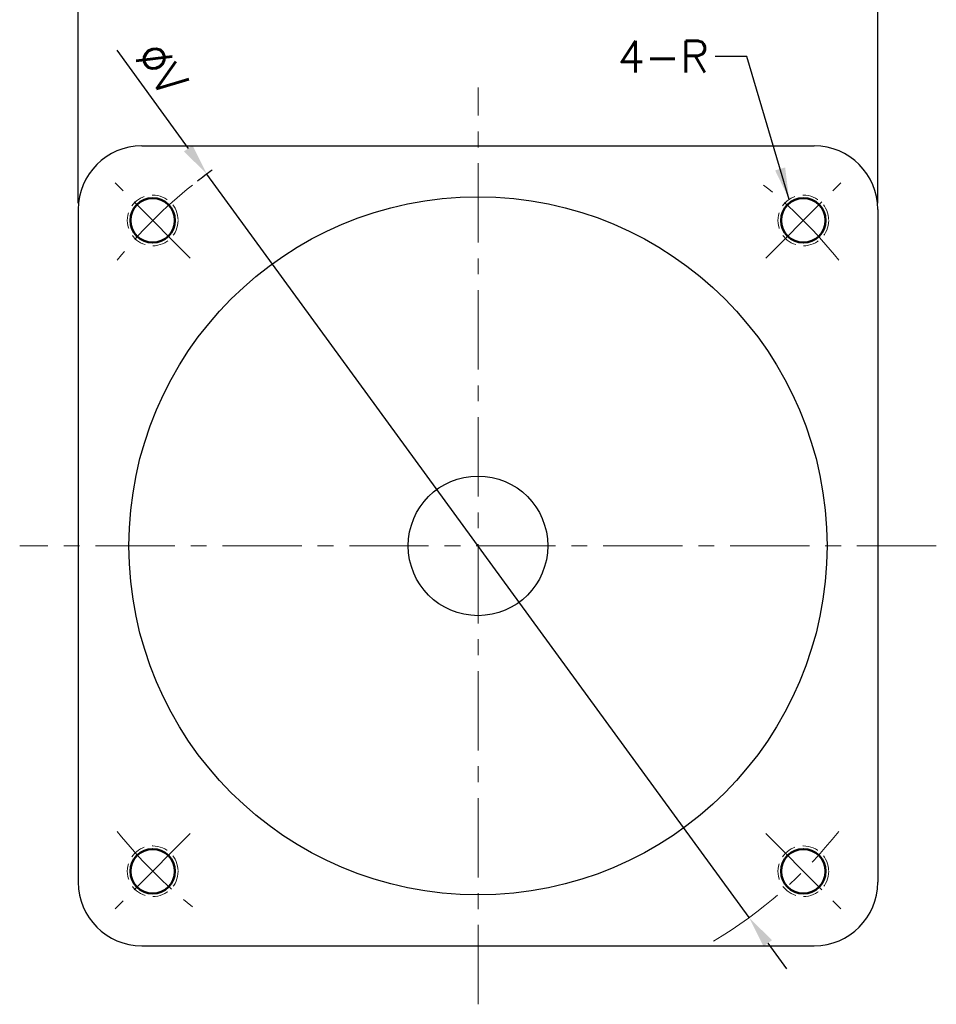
# Model space of a CAD drawing. Extents: x -511 to 42, y 485 to 743.
# Tile 3 of 4: x -103 to 42, y 508 to 663. Entities that reach past the tile are written whole.
import ezdxf

# ---------------------------------------------------------------- set-up
doc = ezdxf.new("R2010")
doc.units = 0
doc.header["$LTSCALE"] = 10
doc.header["$MEASUREMENT"] = 0
doc.header["$PDMODE"] = 3
doc.header["$PDSIZE"] = 6
doc.linetypes.add('CENTER', pattern=[2, 1.25, -0.25, 0.25, -0.25])
doc.linetypes.add('HIDDEN', pattern=[0.375, 0.25, -0.125])
doc.layers.get('0').update_dxf_attribs({"linetype": 'CONTINUOUS'})
doc.layers.get('DEFPOINTS').update_dxf_attribs({"linetype": 'CONTINUOUS'})
for name, color, linetype, lineweight in [('AM_0', 7, 'CONTINUOUS', 50), ('CEN', 20, 'CENTER', 15), ('DIM', 4, 'CONTINUOUS', 15), ('h', 2, 'HIDDEN', 15)]:
    doc.layers.add(name, color=color, linetype=linetype, lineweight=lineweight)
doc.styles.get("Standard").update_dxf_attribs({"font": 'TXT.shx', "bigfont": 'chineset.shx'})
doc.dimstyles.get("Standard").update_dxf_attribs({"dimtxt": 5, "dimasz": 5, "dimexe": 1, "dimexo": 1, "dimgap": 1.5, "dimtad": 1, "dimdsep": 46, "dimtxsty": 'Standard', "dimcen": 0, "dimadec": 1, "dimazin": 2, "dimtfac": 1, "dimtofl": 0, "dimtmove": 0, "dimatfit": 3, "dimfxl": 0, "dimtolj": 1, "dimtzin": 0, "dimarcsym": 0})

# ---------------------------------------------------------------- blocks, each defined once
blk = doc.blocks.new('*D17')
at = {"layer": 'DEFPOINTS', "color": 0}
for p in [(-73.19, 638.36), (12.25, 521.21)]:
    blk.add_point(p, dxfattribs=at)
at = {"layer": 'DIM', "color": 0, "lineweight": -2}
for p, q in [((-87.41, 657.87), (-76.13, 642.4)), ((12.25, 521.21), (-73.19, 638.36)), ((15.2, 517.17), (18.14, 513.13))]:
    blk.add_line(p, q, dxfattribs=at)
blk.add_arc((-30.47, 579.78), 72.5, 125.3134, 127.5779, dxfattribs=at)
at = {"layer": 'DIM', "color": 0}
for points in [[(-75.46, 642.89), (-76.81, 641.91), (-73.19, 638.36)], [(15.87, 517.66), (14.53, 516.68), (12.25, 521.21)]]:
    blk.add_solid(points, dxfattribs=at)
at = {"layer": 'DIM', "color": 0, "insert": (-80.35, 654.97), "char_height": 5, "attachment_point": 5, "rotation": 306.1036}
blk.add_mtext('\\A1;%%CV', dxfattribs=at)
blk = doc.blocks.new('*D19')
at = {"layer": 'DEFPOINTS', "color": 0}
for p in [(32.53, 668.67), (-93.47, 632.78), (32.53, 632.78)]:
    blk.add_point(p, dxfattribs=at)
at = {"layer": 'DIM', "color": 0, "lineweight": -2}
for p, q in [((-93.47, 633.78), (-93.47, 669.67)), ((-88.47, 668.67), (27.53, 668.67)), ((32.53, 633.78), (32.53, 669.67))]:
    blk.add_line(p, q, dxfattribs=at)
at = {"layer": 'DIM', "color": 0}
for points in [[(-88.47, 669.5), (-88.47, 667.83), (-93.47, 668.67)], [(27.53, 669.5), (27.53, 667.83), (32.53, 668.67)]]:
    blk.add_solid(points, dxfattribs=at)
at = {"layer": 'DIM', "color": 0, "insert": (-30.47, 672.67), "char_height": 5, "attachment_point": 5}
blk.add_mtext('\\A1;126', dxfattribs=at)

msp = doc.modelspace()

# ---------------------------------------------------------------- linework, layer by layer
for p, q in [((-83.468, 642.783), (22.532, 642.783)), ((-93.468, 632.783), (-93.468, 526.783)), ((32.532, 632.783), (32.532, 526.783)), ((-83.468, 516.783), (22.532, 516.783))]:
    msp.add_line(p, q)
for radius in [55, 11]:
    msp.add_circle((-30.468, 579.783), radius)
for centre, start, end in [((-83.468, 632.783), 90, 180), ((22.532, 632.783), 0, 90), ((-83.468, 526.783), 180, 270), ((22.532, 526.783), 270, 0)]:
    msp.add_arc(centre, 10, start, end)
at = {"layer": 'AM_0'}
for centre in [(-81.734, 631.049), (20.797, 631.049), (-81.734, 528.518), (20.797, 528.518)]:
    msp.add_circle(centre, 3.5, dxfattribs=at)
at = {"layer": 'CEN'}
for p, q in [((-30.468, 507.558), (-30.468, 652.008)), ((-75.803, 625.118), (-87.664, 636.979)), ((14.866, 625.118), (26.727, 636.979)), ((41.757, 579.783), (-102.693, 579.783)), ((-75.803, 534.449), (-87.664, 522.588)), ((14.866, 534.449), (26.727, 522.588))]:
    msp.add_line(p, q, dxfattribs=at)
for start, end in [(128.36818, 141.63182), (38.36818, 51.63182), (218.36818, 231.63182), (300.76597, 321.63182)]:
    msp.add_arc((-30.468, 579.783), 72.5, start, end, dxfattribs=at)
at = {"layer": 'h'}
for centre in [(-81.734, 631.049), (20.797, 631.049), (-81.734, 528.518), (20.797, 528.518)]:
    msp.add_circle(centre, 4, dxfattribs=at)

# ---------------------------------------------------------------- texts
at = {"layer": 'DIM', "insert": (5.903, 654.36), "char_height": 5, "width": 4.44881, "attachment_point": 9}
msp.add_mtext('4-R', dxfattribs=at)

# ---------------------------------------------------------------- dimensions: what is measured, and where the dimension line sits
at = {"layer": 'DIM'}
dim = msp.add_linear_dim(base=(32.532, 668.668), p1=(-93.468, 632.783), p2=(32.532, 632.783), dimstyle='Standard', dxfattribs=at)
dim.commit()
dim.dimension.update_dxf_attribs({"geometry": '*D19', "text_midpoint": (-30.468, 672.668)})
dim = msp.add_diameter_dim_2p(p1=(12.252, 521.207), p2=(-73.189, 638.36), text='%%CV', dimstyle='Standard', override={"dimtofl": 1}, dxfattribs=at)
dim.commit()
dim.dimension.update_dxf_attribs({"geometry": '*D17', "text_midpoint": (-83.585, 652.614), "dimtype": 163})

# ---------------------------------------------------------------- leaders
at = {"layer": 'DIM', "annotation_type": 0, "has_hookline": 1, "hookline_direction": 1, "text_width": 13.333}
msp.add_leader([(18.564, 634.368), (11.903, 656.86), (6.903, 656.86)], dimstyle='Standard', override={"dimgap": 1, "dimtad": 0}, dxfattribs=at)

doc.saveas('drawing.dxf')
